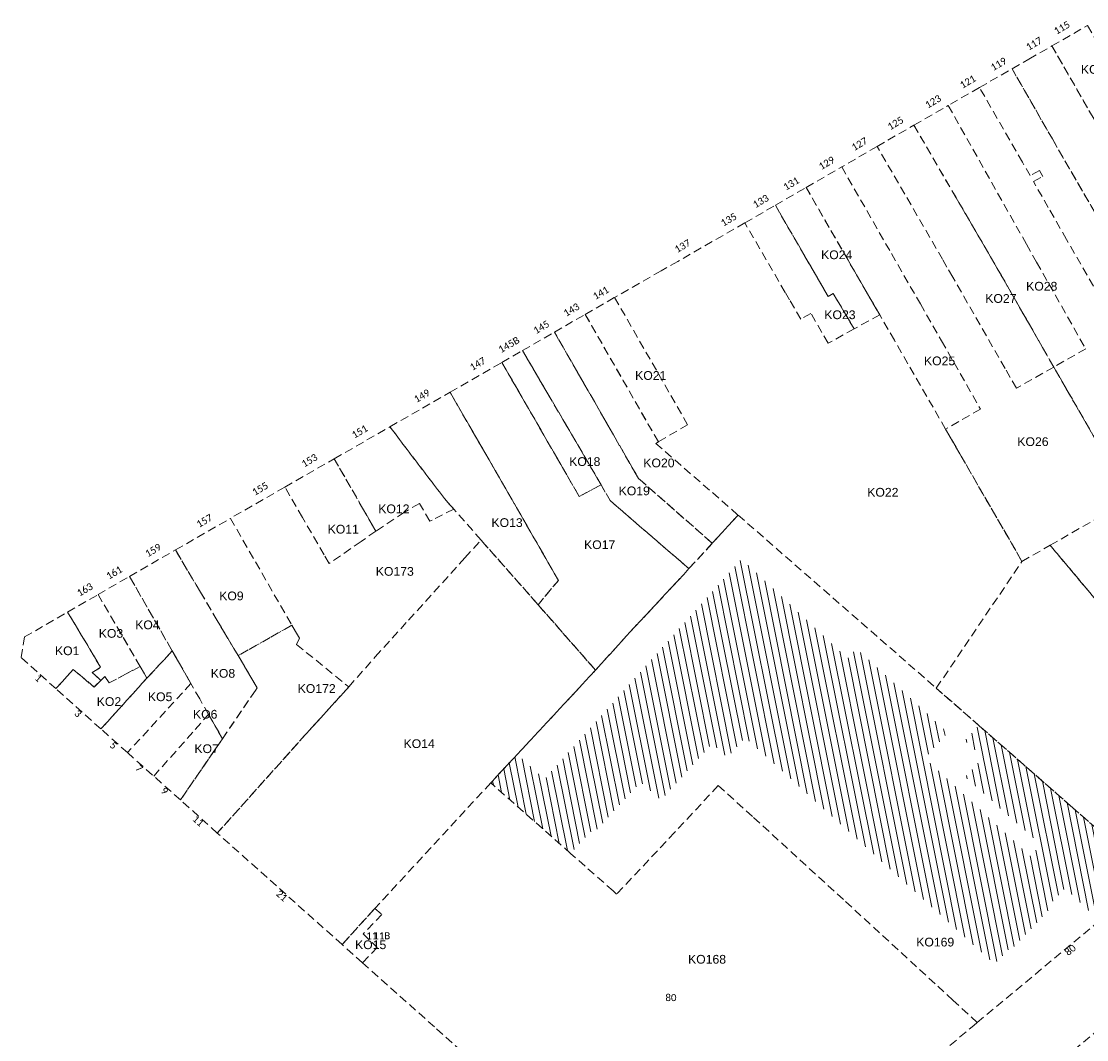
# Model space of a CAD drawing. Header units: metres. Extents: x 1711737 to 1712435, y 9275977 to 9276516.
# Tile 2 of 33: x 1711737 to 1711889, y 9276120 to 9276266. Entities that reach past the tile are written whole.
import ezdxf

# ---------------------------------------------------------------- set-up
doc = ezdxf.new("R2010")
doc.units = ezdxf.units.M
doc.header["$LTSCALE"] = 5
doc.linetypes.add('Parcelle', pattern=[1.2, 0.8, -0.4])
for name, color, linetype, lineweight in [('FA_facade.hah', 147, 'Continuous', 13), ('L6', 11, 'Parcelle', 13), ('L7', 11, 'Continuous', 15)]:
    doc.layers.add(name, color=color, linetype=linetype, lineweight=lineweight)
doc.layers.add('L5', color=7, linetype='Continuous')
doc.styles.add('Legend', font='calibri.ttf')
doc.styles.get("Standard").update_dxf_attribs({"font": 'arial.ttf'})

msp = doc.modelspace()

# ---------------------------------------------------------------- hatches: boundary and pattern name
at = {"layer": 'FA_facade.hah'}
h = msp.add_hatch(dxfattribs=at)
h.set_pattern_fill('ANSI31', color=256, scale=0.3, angle=270)
h.set_pattern_definition([(281.2999, (1711881.224, 9276159.8023), (0.934036, 0.186637), [])])
h.paths.add_polyline_path([(1711865.96, 9276160.15), (1711869.26, 9276163.8), (1711856.2, 9276175.79), (1711854.91, 9276174.4), (1711839.75, 9276188.63), (1711811.56, 9276157.14), (1711807.63, 9276160.65), (1711803.85, 9276156.59), (1711815.29, 9276146.5), (1711818.13, 9276149.64), (1711818.49, 9276149.33), (1711825.28, 9276156.71), (1711826.85, 9276155.33), (1711828.2, 9276154.14), (1711835.51, 9276162.19), (1711837.74, 9276160.25), (1711839.1, 9276161.8), (1711840.25, 9276163.11), (1711865.84, 9276139.85), (1711875.94, 9276130.67), (1711878.11, 9276132.93), (1711878.35, 9276132.72), (1711884.31, 9276139.06), (1711883.99, 9276139.4), (1711886.05, 9276141.53), (1711889.36, 9276138.39), (1711890.97, 9276136.88), (1711898.42, 9276143.15), (1711890.43, 9276150.14), (1711887.12, 9276153.06), (1711873.72, 9276164.8), (1711871.66, 9276162.62), (1711874.35, 9276160.3), (1711871.74, 9276157.43), (1711882.6, 9276147.75), (1711881.01, 9276146.14)])

# ---------------------------------------------------------------- linework, layer by layer
at = {"layer": 'L6', "ltscale": 0.3, "elevation": 34.57}
for points in [[(1711884.15, 9276262.04), (1711889.27, 9276264.97), (1711893.37, 9276257.85), (1711892.21, 9276257.23), (1711893.3, 9276255.26), (1711892.43, 9276254.82), (1711893.19, 9276253.49), (1711890.06, 9276251.78), (1711884.15, 9276262.04)], [(1711898.43, 9276224.13), (1711884.22, 9276248.73), (1711878.46, 9276258.77), (1711880.87, 9276260.15), (1711884.15, 9276262.04), (1711890.06, 9276251.78), (1711890.98, 9276250.18), (1711892.46, 9276247.62), (1711895.11, 9276243.02), (1711896.52, 9276240.57), (1711898.62, 9276236.94), (1711899.24, 9276235.86), (1711901.63, 9276231.71), (1711902.24, 9276230.66), (1711904.1, 9276227.43), (1711906, 9276224.13), (1711903.57, 9276221.36), (1711903.63, 9276221.25), (1711900.92, 9276219.81), (1711898.43, 9276224.13)], [(1711898.43, 9276224.13), (1711893.66, 9276221.42), (1711886.25, 9276234.36), (1711883.64, 9276238.91), (1711881.51, 9276242.64), (1711882.84, 9276243.37), (1711882.39, 9276244.21), (1711881.05, 9276243.48), (1711879.93, 9276245.43), (1711873.78, 9276256.09), (1711878.46, 9276258.77), (1711884.22, 9276248.73), (1711898.43, 9276224.13)], [(1711884.42, 9276216.1), (1711882.82, 9276218.9), (1711876.33, 9276230.21), (1711870.84, 9276239.65), (1711870.46, 9276240.31), (1711864.41, 9276250.7), (1711869.32, 9276253.52), (1711880.5, 9276233.69), (1711881.96, 9276231.11), (1711888.99, 9276218.7), (1711884.42, 9276216.1)], [(1711884.42, 9276216.1), (1711879.08, 9276213.06), (1711877.46, 9276215.88), (1711869.98, 9276228.95), (1711869.14, 9276230.4), (1711868.51, 9276231.51), (1711859.14, 9276247.66), (1711864.41, 9276250.7), (1711870.46, 9276240.31), (1711870.84, 9276239.65), (1711876.33, 9276230.21), (1711882.82, 9276218.9), (1711884.42, 9276216.1)], [(1711895.33, 9276197.14), (1711893.37, 9276200.56), (1711884.42, 9276216.1), (1711879.08, 9276213.06), (1711877.46, 9276215.88), (1711869.98, 9276228.95), (1711869.14, 9276230.4), (1711868.51, 9276231.51), (1711859.14, 9276247.66), (1711854.08, 9276244.72), (1711861.19, 9276232.32), (1711865.33, 9276225.12), (1711868.36, 9276219.84), (1711873.94, 9276210.07), (1711868.94, 9276207.22), (1711870.97, 9276203.69), (1711879.87, 9276188.28), (1711883.9, 9276190.59), (1711892.18, 9276195.33), (1711895.33, 9276197.14)], [(1711868.94, 9276207.22), (1711861.61, 9276219.93), (1711859.51, 9276223.56), (1711854.94, 9276231.47), (1711848.98, 9276241.79), (1711854.08, 9276244.72), (1711861.19, 9276232.32), (1711865.33, 9276225.12), (1711868.36, 9276219.84), (1711873.94, 9276210.07), (1711868.94, 9276207.22)], [(1711844.58, 9276239.24), (1711848.98, 9276241.79), (1711854.94, 9276231.47), (1711859.51, 9276223.56), (1711855.86, 9276221.55), (1711852.87, 9276226.6), (1711852.13, 9276226.21), (1711844.58, 9276239.24)], [(1711855.86, 9276221.55), (1711852.14, 9276219.5), (1711849.68, 9276223.77), (1711848.22, 9276222.96), (1711846.62, 9276225.69), (1711845.99, 9276226.78), (1711840.22, 9276236.72), (1711844.58, 9276239.24), (1711852.13, 9276226.21), (1711852.87, 9276226.6), (1711855.86, 9276221.55)], [(1711867.61, 9276170.15), (1711879.87, 9276188.28), (1711870.97, 9276203.69), (1711868.94, 9276207.22), (1711861.61, 9276219.93), (1711859.51, 9276223.56), (1711855.86, 9276221.55), (1711852.14, 9276219.5), (1711849.68, 9276223.77), (1711848.22, 9276222.96), (1711846.62, 9276225.69), (1711845.99, 9276226.78), (1711840.22, 9276236.72), (1711830.61, 9276231.21), (1711828.25, 9276229.86), (1711821.58, 9276226.05), (1711832.03, 9276207.84), (1711827.84, 9276205.39), (1711827.48, 9276205.17), (1711835.57, 9276198.12), (1711839.25, 9276194.91), (1711867.61, 9276170.15)], [(1711817.37, 9276223.63), (1711821.58, 9276226.05), (1711832.03, 9276207.84), (1711827.84, 9276205.39), (1711817.37, 9276223.63)], [(1711835.56, 9276190.88), (1711824.99, 9276200.16), (1711818.68, 9276211.15), (1711812.97, 9276221.09), (1711817.37, 9276223.63), (1711827.84, 9276205.39), (1711827.48, 9276205.17), (1711835.57, 9276198.12), (1711839.25, 9276194.91), (1711835.56, 9276190.88)], [(1711819.64, 9276199.24), (1711815.02, 9276207.18), (1711814.19, 9276208.59), (1711808.39, 9276218.45), (1711812.97, 9276221.09), (1711818.68, 9276211.15), (1711824.99, 9276200.16), (1711835.56, 9276190.88), (1711832.22, 9276187.25), (1711825.15, 9276193.34), (1711820.95, 9276196.98), (1711819.64, 9276199.24)], [(1711819.64, 9276199.24), (1711816.52, 9276197.57), (1711813.88, 9276202.14), (1711811.95, 9276205.5), (1711805.45, 9276216.75), (1711808.39, 9276218.45), (1711814.19, 9276208.59), (1711815.02, 9276207.18), (1711819.64, 9276199.24)], [(1711810.63, 9276182.09), (1711813.53, 9276185.57), (1711804.51, 9276201.28), (1711803.62, 9276202.81), (1711798.03, 9276212.48), (1711805.45, 9276216.75), (1711811.95, 9276205.5), (1711813.88, 9276202.14), (1711816.52, 9276197.57), (1711819.64, 9276199.24), (1711820.95, 9276196.98), (1711825.15, 9276193.34), (1711832.22, 9276187.25), (1711831.47, 9276186.42), (1711823.96, 9276178.36), (1711818.85, 9276172.72), (1711810.63, 9276182.09)], [(1711798.56, 9276195.77), (1711797.23, 9276197.29), (1711796.51, 9276198.23), (1711796.23, 9276198.58), (1711789.43, 9276207.54), (1711798.03, 9276212.48), (1711803.62, 9276202.81), (1711804.51, 9276201.28), (1711813.53, 9276185.57), (1711810.63, 9276182.09), (1711802.47, 9276191.34), (1711798.56, 9276195.77)], [(1711787.41, 9276192.61), (1711785.52, 9276195.9), (1711781.46, 9276202.97), (1711789.43, 9276207.54), (1711796.23, 9276198.58), (1711796.51, 9276198.23), (1711797.23, 9276197.29), (1711798.56, 9276195.77), (1711795.46, 9276194.2), (1711795.13, 9276194.04), (1711793.66, 9276196.58), (1711791.49, 9276195.33), (1711787.41, 9276192.61)], [(1711787.41, 9276192.61), (1711785.29, 9276191.14), (1711780.73, 9276187.97), (1711780, 9276189.24), (1711776.91, 9276194.57), (1711774.4, 9276198.92), (1711781.46, 9276202.97), (1711785.52, 9276195.9), (1711787.41, 9276192.61)], [(1711798.56, 9276195.77), (1711795.46, 9276194.2), (1711795.13, 9276194.04), (1711793.66, 9276196.58), (1711791.49, 9276195.33), (1711787.41, 9276192.61), (1711785.29, 9276191.14), (1711780.73, 9276187.97), (1711780, 9276189.24), (1711776.91, 9276194.57), (1711774.4, 9276198.92), (1711766.6, 9276194.44), (1711775.41, 9276179.14), (1711775.92, 9276178.25), (1711776.48, 9276177.28), (1711776.07, 9276176.41), (1711783.54, 9276170.32), (1711787.34, 9276174.64), (1711792.11, 9276179.9), (1711800.17, 9276188.8), (1711802.47, 9276191.34), (1711798.56, 9276195.77)], [(1711883.9, 9276190.59), (1711892.18, 9276195.33), (1711913.04, 9276170.08), (1711913.12, 9276169.98), (1711920.17, 9276161.44), (1711913.25, 9276155.62), (1711905.41, 9276164.97), (1711905.33, 9276165.06), (1711903.69, 9276167.01), (1711883.9, 9276190.59)], [(1711767.7, 9276174.81), (1711764.71, 9276179.84), (1711762.31, 9276183.9), (1711758.74, 9276189.92), (1711766.6, 9276194.44), (1711775.41, 9276179.14), (1711767.7, 9276174.81)], [(1711764.73, 9276149.42), (1711777.31, 9276163.46), (1711783.54, 9276170.32), (1711787.34, 9276174.64), (1711792.11, 9276179.9), (1711800.17, 9276188.8), (1711802.47, 9276191.34), (1711810.63, 9276182.09), (1711818.85, 9276172.72), (1711803.85, 9276156.59), (1711787.28, 9276138.63), (1711782.58, 9276133.46), (1711764.73, 9276149.42)], [(1711752.17, 9276186.14), (1711758.74, 9276189.92), (1711762.31, 9276183.9), (1711764.71, 9276179.84), (1711767.7, 9276174.81), (1711770.43, 9276170.19), (1711770.17, 9276169.81), (1711765.47, 9276162.92), (1711763.48, 9276166.39), (1711762.21, 9276168.6), (1711760.95, 9276170.81), (1711758.28, 9276175.47), (1711752.17, 9276186.14)], [(1711883.9, 9276190.59), (1711903.69, 9276167.01), (1711905.33, 9276165.06), (1711905.41, 9276164.97), (1711913.25, 9276155.62), (1711898.42, 9276143.15), (1711890.43, 9276150.14), (1711887.12, 9276153.06), (1711873.72, 9276164.8), (1711867.61, 9276170.15), (1711879.87, 9276188.28), (1711883.9, 9276190.59)], [(1711747.66, 9276183.54), (1711752.17, 9276186.14), (1711758.28, 9276175.47), (1711754.66, 9276171.59), (1711753.68, 9276173.25), (1711747.66, 9276183.54)], [(1711743.31, 9276181.03), (1711747.66, 9276183.54), (1711753.68, 9276173.25), (1711751.59, 9276172.14), (1711749.23, 9276170.9), (1711748.63, 9276171.82), (1711748.07, 9276171.26), (1711746.84, 9276172.38), (1711748.03, 9276173.14), (1711743.31, 9276181.03)], [(1711741.63, 9276170.08), (1711736.68, 9276174.53), (1711737.13, 9276177.47), (1711743.31, 9276181.03), (1711748.03, 9276173.14), (1711746.84, 9276172.38), (1711748.07, 9276171.26), (1711747.1, 9276170.31), (1711744.11, 9276172.81), (1711741.63, 9276170.08)], [(1711765.47, 9276162.92), (1711770.17, 9276169.81), (1711770.43, 9276170.19), (1711767.7, 9276174.81), (1711775.41, 9276179.14), (1711775.92, 9276178.25), (1711776.48, 9276177.28), (1711776.07, 9276176.41), (1711783.54, 9276170.32), (1711777.31, 9276163.46), (1711764.73, 9276149.42), (1711759.45, 9276154.15), (1711764.49, 9276161.48), (1711765.47, 9276162.92)], [(1711748.07, 9276164.31), (1711753.01, 9276169.77), (1711754.66, 9276171.59), (1711758.28, 9276175.47), (1711760.95, 9276170.81), (1711751.86, 9276160.92), (1711748.07, 9276164.31)], [(1711748.07, 9276164.31), (1711741.63, 9276170.08), (1711744.11, 9276172.81), (1711747.1, 9276170.31), (1711748.07, 9276171.26), (1711748.63, 9276171.82), (1711749.23, 9276170.9), (1711751.59, 9276172.14), (1711753.68, 9276173.25), (1711754.66, 9276171.59), (1711753.01, 9276169.77), (1711748.07, 9276164.31)], [(1711755.63, 9276157.55), (1711761.58, 9276164.25), (1711763.48, 9276166.39), (1711762.21, 9276168.6), (1711760.95, 9276170.81), (1711751.86, 9276160.92), (1711755.63, 9276157.55)], [(1711755.63, 9276157.55), (1711761.58, 9276164.25), (1711763.48, 9276166.39), (1711765.47, 9276162.92), (1711764.49, 9276161.48), (1711759.45, 9276154.15), (1711755.63, 9276157.55)], [(1711785.49, 9276130.86), (1711782.58, 9276133.46), (1711787.28, 9276138.63), (1711788.29, 9276137.76), (1711785.6, 9276134.98), (1711787.62, 9276133.06), (1711785.49, 9276130.86)], [(1711871.88, 9276105.45), (1711877.31, 9276110.05), (1711884.59, 9276116.09), (1711885.9, 9276117.18), (1711890.79, 9276121.25), (1711899.13, 9276128.19), (1711905.2, 9276133.26), (1711907.56, 9276135.22), (1711911.92, 9276131.69), (1711923.22, 9276122.54), (1711930.14, 9276116.97), (1711935.07, 9276113.14), (1711936.98, 9276111.66), (1711940.2, 9276109.07), (1711951.99, 9276099.59), (1711945.04, 9276091.79), (1711931.63, 9276076.58), (1711924.46, 9276081.7), (1711916.35, 9276072.7), (1711891.53, 9276090.89), (1711871.88, 9276105.45)]]:
    msp.add_lwpolyline(points, close=True, dxfattribs=at)
for points in [[(1711893.66, 9276221.42), (1711886.25, 9276234.36), (1711883.64, 9276238.91), (1711881.51, 9276242.64), (1711882.84, 9276243.37), (1711882.39, 9276244.21), (1711881.05, 9276243.48), (1711879.93, 9276245.43), (1711873.78, 9276256.09), (1711869.32, 9276253.52), (1711880.5, 9276233.69), (1711881.96, 9276231.11), (1711888.99, 9276218.7), (1711884.42, 9276216.1), (1711893.37, 9276200.56)], [(1711890.97, 9276136.88), (1711873.48, 9276122.3), (1711873.48, 9276122.3), (1711870.02, 9276125.48), (1711867.44, 9276127.85), (1711854.31, 9276139.91), (1711841.3, 9276151.79), (1711836.4, 9276156.21), (1711830.17, 9276149.5), (1711821.87, 9276140.69), (1711821.37, 9276141.14), (1711817.35, 9276144.68), (1711815.29, 9276146.5), (1711803.85, 9276156.59), (1711818.85, 9276172.72), (1711823.96, 9276178.36), (1711831.47, 9276186.42), (1711832.22, 9276187.25), (1711835.56, 9276190.88), (1711839.25, 9276194.91), (1711867.61, 9276170.15), (1711873.72, 9276164.8), (1711887.12, 9276153.06), (1711890.43, 9276150.14)], [(1711855.75, 9276107.5), (1711873, 9276121.9), (1711873.48, 9276122.3), (1711873.48, 9276122.3), (1711870.02, 9276125.48), (1711867.44, 9276127.85), (1711854.31, 9276139.91), (1711841.3, 9276151.79), (1711836.4, 9276156.21), (1711830.17, 9276149.5), (1711821.87, 9276140.69), (1711821.37, 9276141.14), (1711817.35, 9276144.68), (1711815.29, 9276146.5), (1711803.85, 9276156.59), (1711787.28, 9276138.63), (1711788.29, 9276137.76), (1711785.6, 9276134.98), (1711787.62, 9276133.06), (1711785.49, 9276130.86), (1711796.09, 9276121.41), (1711815.38, 9276104.34)]]:
    msp.add_lwpolyline(points, dxfattribs=at)

# ---------------------------------------------------------------- texts
at = {"layer": 'L5', "style": 'Legend'}
for s, rotation, p in [('115', 30.3, (1711884.81, 9276263.62, 34.57)), ('117', 30.3, (1711880.82, 9276261.34, 34.57)), ('119', 30.3, (1711875.75, 9276258.42, 34.57)), ('121', 30.3, (1711871.34, 9276255.89, 34.57)), ('123', 30.3, (1711866.38, 9276253.05, 34.57)), ('125', 30.5, (1711861, 9276249.95, 34.57)), ('127', 30.5, (1711855.85, 9276246.97, 34.57)), ('129', 30.5, (1711851.15, 9276244.25, 34.57)), ('131', 30.5, (1711846.08, 9276241.31, 34.57)), ('133', 30.5, (1711841.72, 9276238.79, 34.57)), ('135', 30.2, (1711837.13, 9276236.16, 34.57)), ('137', 30.2, (1711830.53, 9276232.38, 34.57)), ('141', 30.4, (1711818.83, 9276225.67, 34.57)), ('143', 30.4, (1711814.63, 9276223.26, 34.57)), ('145', 30.4, (1711810.32, 9276220.77, 34.57)), ('145B', 29.7, (1711805.3, 9276218.06, 34.57)), ('147', 30.4, (1711801.21, 9276215.52, 34.57)), ('149', 30.3, (1711793.23, 9276210.94, 34.57)), ('151', 30.3, (1711784.33, 9276205.83, 34.57)), ('153', 30.3, (1711777.14, 9276201.7, 34.57)), ('155', 30.3, (1711770.08, 9276197.65, 34.57)), ('157', 30.3, (1711762.11, 9276193.07, 34.57)), ('159', 30.4, (1711754.77, 9276188.85, 34.57)), ('161', 30.4, (1711749.21, 9276185.65, 34.57)), ('163', 30.4, (1711745, 9276183.22, 34.57)), ('1', 318.7, (1711738.51, 9276171.47, 34.57)), ('3', 318.7, (1711744.16, 9276166.4, 34.57)), ('5', 318.7, (1711749.24, 9276161.84, 34.57)), ('7', 318.9, (1711752.93, 9276158.55, 34.57)), ('9', 318.9, (1711756.56, 9276155.32, 34.57)), ('11', 318.7, (1711761.07, 9276151.3, 34.57)), ('21', 318.7, (1711773.04, 9276140.59, 34.57)), ('80', 40.2, (1711886.5, 9276131.79, 34.57))]:
    msp.add_text(s, height=1, rotation=rotation, dxfattribs=at).set_placement(p)
for s, p in [('11', (1711786.05, 9276134.23, 34.57)), ('11B', (1711787.05, 9276134.22, 34.57)), ('80', (1711828.85, 9276125.37, 34.57))]:
    msp.add_text(s, height=1, dxfattribs=at).set_placement(p)
at = {"layer": 'L7'}
for s, p in [('KO32', (1711888.31, 9276258.06, 34.57)), ('KO24', (1711851.13, 9276231.53, 34.57)), ('KO28', (1711880.47, 9276227.03, 34.57)), ('KO27', (1711874.62, 9276225.28, 34.57)), ('KO23', (1711851.59, 9276222.95, 34.57)), ('KO25', (1711865.85, 9276216.35, 34.57)), ('KO21', (1711824.52, 9276214.26, 34.57)), ('KO26', (1711879.21, 9276204.79, 34.57)), ('KO18', (1711815.08, 9276201.94, 34.57)), ('KO20', (1711825.69, 9276201.75, 34.57)), ('KO19', (1711822.16, 9276197.75, 34.57)), ('KO22', (1711857.73, 9276197.55, 34.57)), ('KO12', (1711787.76, 9276195.18, 34.57)), ('KO13', (1711803.96, 9276193.21, 34.57)), ('KO11', (1711780.52, 9276192.27, 34.57)), ('KO17', (1711817.21, 9276190.05, 34.57)), ('KO173', (1711787.41, 9276186.23, 34.57)), ('KO9', (1711765, 9276182.72, 34.57)), ('KO3', (1711747.77, 9276177.36, 34.57)), ('KO4', (1711752.98, 9276178.58, 34.57)), ('KO1', (1711741.5, 9276174.87, 34.57)), ('KO8', (1711763.79, 9276171.64, 34.57)), ('KO5', (1711754.8, 9276168.29, 34.57)), ('KO172', (1711776.23, 9276169.47, 34.57)), ('KO2', (1711747.48, 9276167.6, 34.57)), ('KO6', (1711761.25, 9276165.79, 34.57)), ('KO7', (1711761.45, 9276160.86, 34.57)), ('KO14', (1711791.38, 9276161.58, 34.57)), ('KO169', (1711864.74, 9276133.19, 34.57)), ('KO15', (1711784.44, 9276132.81, 34.57)), ('KO168', (1711832.09, 9276130.73, 34.57))]:
    msp.add_text(s, height=1.25, dxfattribs=at).set_placement(p)

doc.saveas('drawing.dxf')
